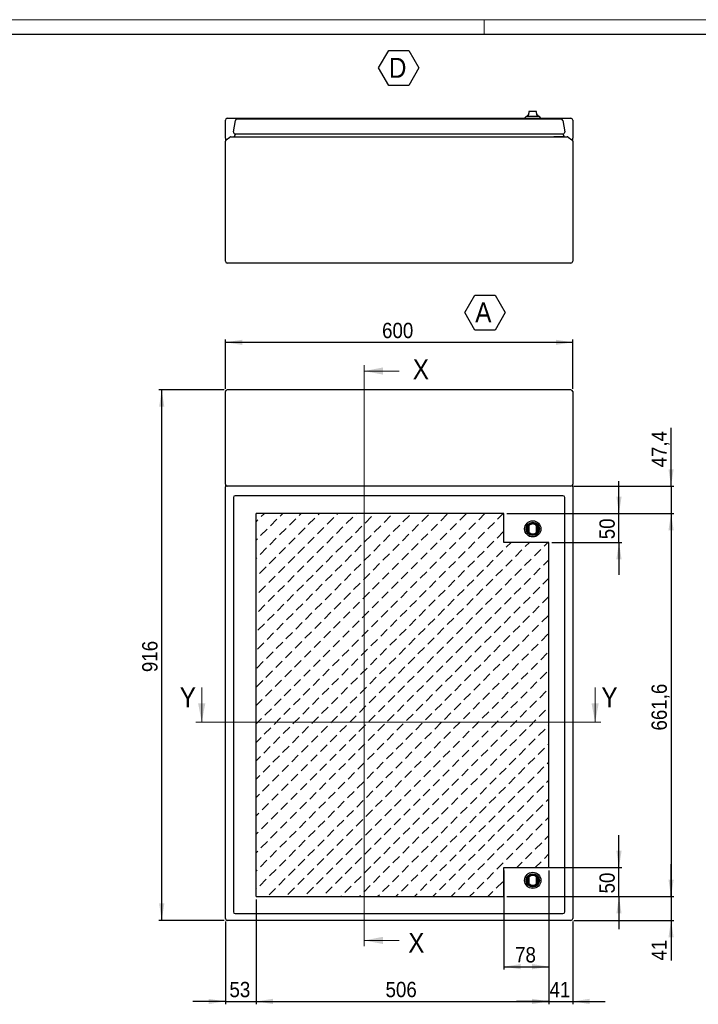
# Model space of a CAD drawing. Header units: millimetres. Extents: x 0 to 4205, y 0 to 2970.
# Tile 4 of 5: x 1300 to 2473, y 1269 to 2970. Entities that reach past the tile are written whole.
import ezdxf

# ---------------------------------------------------------------- set-up
doc = ezdxf.new("R2010")
doc.units = ezdxf.units.MM
doc.header["$LTSCALE"] = 5
doc.layers.add('FORMAT', color=7, linetype='Continuous')
doc.layers.add('SLD-0', color=7, linetype='Continuous')
doc.styles.add('SLDTEXTSTYLE3', font='GOTHIC.TTF', dxfattribs={"width": 0.913})
doc.dimstyles.new('SLDDIMSTYLE0', dxfattribs={"dimtxt": 26.458333, "dimasz": 29.104167, "dimexe": 0, "dimexo": 0.0625, "dimgap": 6.614583, "dimtad": 1, "dimrnd": 1e-09, "dimzin": 12, "dimdsep": 46, "dimtxsty": 'SLDTEXTSTYLE3', "dimsah": 1, "dimcen": 0.09, "dimadec": 0, "dimazin": 3, "dimtfac": 1, "dimtmove": 0, "dimatfit": 0, "dimfxl": 1, "dimfrac": 2, "dimtolj": 1, "dimtzin": 12, "dimarcsym": 0})
doc.dimstyles.new('SLDDIMSTYLE1', dxfattribs={"dimtxt": 26.458333, "dimasz": 29.104167, "dimexe": 0, "dimexo": 0.0625, "dimgap": 6.614583, "dimtad": 1, "dimrnd": 1e-09, "dimzin": 12, "dimdsep": 46, "dimtxsty": 'SLDTEXTSTYLE3', "dimsah": 1, "dimcen": 0.09, "dimadec": 0, "dimazin": 3, "dimtfac": 1, "dimtofl": 0, "dimtmove": 0, "dimatfit": 3, "dimfxl": 1, "dimfrac": 2, "dimtolj": 1, "dimtzin": 12, "dimarcsym": 0})
doc.dimstyles.new('SLDDIMSTYLE2', dxfattribs={"dimtxt": 26.458333, "dimasz": 29.104167, "dimexe": 0, "dimexo": 0.0625, "dimgap": 6.614583, "dimtad": 1, "dimdec": 1, "dimrnd": 1e-09, "dimzin": 12, "dimdsep": 46, "dimtxsty": 'SLDTEXTSTYLE3', "dimsah": 1, "dimcen": 0.09, "dimadec": 0, "dimazin": 3, "dimtfac": 1, "dimtdec": 1, "dimtofl": 0, "dimtmove": 0, "dimatfit": 3, "dimfxl": 1, "dimfrac": 2, "dimtolj": 1, "dimtzin": 12, "dimarcsym": 0})
doc.dimstyles.new('SLDDIMSTYLE3', dxfattribs={"dimtxt": 26.458333, "dimasz": 29.104167, "dimexe": 0, "dimexo": 0.0625, "dimgap": 6.614583, "dimtad": 1, "dimdec": 1, "dimrnd": 1e-09, "dimzin": 12, "dimdsep": 46, "dimtxsty": 'SLDTEXTSTYLE3', "dimsah": 1, "dimcen": 0.09, "dimadec": 0, "dimazin": 3, "dimtfac": 1, "dimtdec": 1, "dimtmove": 0, "dimatfit": 0, "dimfxl": 1, "dimfrac": 2, "dimtolj": 1, "dimtzin": 12, "dimarcsym": 0})
doc.dimstyles.new('SLDDIMSTYLE4', dxfattribs={"dimtxt": 26.458333, "dimasz": 29.104167, "dimexe": 0, "dimexo": 0.0625, "dimgap": 6.614583, "dimtad": 1, "dimdec": 0, "dimrnd": 1e-09, "dimzin": 12, "dimdsep": 46, "dimtxsty": 'SLDTEXTSTYLE3', "dimsah": 1, "dimcen": 0.09, "dimadec": 0, "dimazin": 3, "dimtfac": 1, "dimtdec": 0, "dimtofl": 0, "dimtmove": 0, "dimatfit": 3, "dimfxl": 1, "dimfrac": 2, "dimtolj": 1, "dimtzin": 12, "dimarcsym": 0})

# ---------------------------------------------------------------- blocks, each defined once
blk = doc.blocks.new('SW_HATCH_1')
at = {"color": 0, "linetype": 'Continuous', "lineweight": 18}
for p, q in [((0, 0), (5.4, 5.4)), ((32.7, 1), (37.2, 5.4)), ((65.4, 1.9), (68.9, 5.4)), ((98.1, 2.9), (100.7, 5.4)), ((130.9, 3.9), (132.4, 5.4)), ((163.6, 4.8), (164.2, 5.4)), ((179.4, -11.1), (190.7, 0.2)), ((212.2, -10.1), (223.4, 1.1)), ((244.9, -9.1), (256.1, 2.1)), ((277.6, -8.2), (288.8, 3.1)), ((310.3, -7.2), (321.5, 4)), ((343, -6.2), (354.2, 5)), ((375.7, -5.3), (386.4, 5.4)), ((408.4, -4.3), (418.2, 5.4)), ((-8.9, -8.9), (-5.6, -5.6)), ((15.9, -15.9), (27.1, -4.6)), ((48.6, -14.9), (59.8, -3.7)), ((81.3, -13.9), (92.5, -2.7)), ((114, -13), (125.2, -1.8)), ((146.7, -12), (158, -0.8)), ((162.6, -27.9), (173.8, -16.7)), ((195.3, -26.9), (206.5, -15.7)), ((228, -26), (239.3, -14.7)), ((260.7, -25), (272, -13.8)), ((293.5, -24), (304.7, -12.8)), ((326.2, -23.1), (337.4, -11.9)), ((358.9, -22.1), (370.1, -10.9)), ((391.6, -21.2), (402.8, -9.9)), ((-1, -32.7), (10.3, -21.5)), ((31.7, -31.7), (43, -20.5)), ((64.5, -30.8), (75.7, -19.6)), ((97.2, -29.8), (108.4, -18.6)), ((129.9, -28.9), (141.1, -17.6)), ((145.8, -44.7), (157, -33.5)), ((178.5, -43.8), (189.7, -32.5)), ((211.2, -42.8), (222.4, -31.6)), ((243.9, -41.8), (255.1, -30.6)), ((276.6, -40.9), (287.8, -29.7)), ((309.3, -39.9), (320.6, -28.7)), ((342, -39), (353.3, -27.7)), ((374.8, -38), (386, -26.8)), ((407.5, -37), (418.7, -25.8)), ((-8.9, -40.6), (-6.6, -38.3)), ((14.9, -48.6), (26.1, -37.4)), ((47.6, -47.6), (58.9, -36.4)), ((80.3, -46.7), (91.6, -35.4)), ((113.1, -45.7), (124.3, -34.5)), ((128.9, -61.6), (140.2, -50.3)), ((161.6, -60.6), (172.9, -49.4)), ((194.4, -59.6), (205.6, -48.4)), ((227.1, -58.7), (238.3, -47.5)), ((259.8, -57.7), (271, -46.5)), ((292.5, -56.8), (303.7, -45.5)), ((325.2, -55.8), (336.4, -44.6)), ((357.9, -54.8), (369.1, -43.6)), ((390.6, -53.9), (401.9, -42.6)), ((423.3, -52.9), (431.7, -44.6)), ((456.1, -51.9), (463.4, -44.6)), ((488.8, -51), (495.2, -44.6)), ((-1.9, -65.4), (9.3, -54.2)), ((30.8, -64.5), (42, -53.2)), ((63.5, -63.5), (74.7, -52.3)), ((96.2, -62.5), (107.4, -51.3)), ((112.1, -78.4), (123.3, -67.2)), ((144.8, -77.4), (156, -66.2)), ((177.5, -76.5), (188.7, -65.3)), ((210.2, -75.5), (221.5, -64.3)), ((242.9, -74.6), (254.2, -63.3)), ((275.7, -73.6), (286.9, -62.4)), ((308.4, -72.6), (319.6, -61.4)), ((341.1, -71.7), (352.3, -60.4)), ((373.8, -70.7), (385, -59.5)), ((406.5, -69.7), (417.7, -58.5)), ((439.2, -68.8), (450.4, -57.6)), ((471.9, -67.8), (483.2, -56.6)), ((-8.9, -72.4), (-7.5, -71)), ((13.9, -81.3), (25.2, -70.1)), ((46.7, -80.3), (57.9, -69.1)), ((62.5, -96.2), (73.8, -85)), ((79.4, -79.4), (90.6, -68.1)), ((95.2, -95.2), (106.5, -84)), ((128, -94.3), (139.2, -83.1)), ((160.7, -93.3), (171.9, -82.1)), ((193.4, -92.4), (204.6, -81.1)), ((226.1, -91.4), (237.3, -80.2)), ((258.8, -90.4), (270, -79.2)), ((291.5, -89.5), (302.8, -78.2)), ((324.2, -88.5), (335.5, -77.3)), ((357, -87.5), (368.2, -76.3)), ((389.7, -86.6), (400.9, -75.4)), ((422.4, -85.6), (433.6, -74.4)), ((455.1, -84.7), (466.3, -73.4)), ((487.8, -83.7), (497.1, -74.4)), ((-2.9, -98.1), (8.3, -86.9)), ((29.8, -97.2), (41, -86)), ((45.7, -113.1), (56.9, -101.8)), ((78.4, -112.1), (89.6, -100.9)), ((111.1, -111.1), (122.4, -99.9)), ((143.8, -110.2), (155.1, -98.9)), ((176.6, -109.2), (187.8, -98)), ((209.3, -108.2), (220.5, -97)), ((242, -107.3), (253.2, -96)), ((274.7, -106.3), (285.9, -95.1)), ((307.4, -105.3), (318.6, -94.1)), ((340.1, -104.4), (351.3, -93.2)), ((372.8, -103.4), (384.1, -92.2)), ((405.5, -102.5), (416.8, -91.2)), ((438.3, -101.5), (449.5, -90.3)), ((471, -100.5), (482.2, -89.3)), ((-8.9, -104.1), (-8.5, -103.8)), ((13, -114), (24.2, -102.8)), ((28.9, -129.9), (40.1, -118.7)), ((61.6, -128.9), (72.8, -117.7)), ((94.3, -128), (105.5, -116.7)), ((127, -127), (138.2, -115.8)), ((159.7, -126), (170.9, -114.8)), ((192.4, -125.1), (203.7, -113.8)), ((225.1, -124.1), (236.4, -112.9)), ((257.9, -123.1), (269.1, -111.9)), ((290.6, -122.2), (301.8, -111)), ((323.3, -121.2), (334.5, -110)), ((356, -120.3), (367.2, -109)), ((388.7, -119.3), (399.9, -108.1)), ((421.4, -118.3), (432.6, -107.1)), ((454.1, -117.4), (465.4, -106.1)), ((486.8, -116.4), (497.1, -106.1)), ((-3.9, -130.9), (7.4, -119.6)), ((12, -146.7), (23.2, -135.5)), ((44.7, -145.8), (56, -134.5)), ((77.4, -144.8), (88.7, -133.6)), ((110.2, -143.8), (121.4, -132.6)), ((142.9, -142.9), (154.1, -131.6)), ((175.6, -141.9), (186.8, -130.7)), ((208.3, -140.9), (219.5, -129.7)), ((241, -140), (252.2, -128.8)), ((273.7, -139), (285, -127.8)), ((306.4, -138.1), (317.7, -126.8)), ((339.2, -137.1), (350.4, -125.9)), ((371.9, -136.1), (383.1, -124.9)), ((404.6, -135.2), (415.8, -123.9)), ((437.3, -134.2), (448.5, -123)), ((470, -133.2), (481.2, -122)), ((-4.8, -163.6), (6.4, -152.3)), ((27.9, -162.6), (39.1, -151.4)), ((60.6, -161.6), (71.8, -150.4)), ((93.3, -160.7), (104.5, -149.5)), ((126, -159.7), (137.3, -148.5)), ((158.7, -158.7), (170, -147.5)), ((191.5, -157.8), (202.7, -146.6)), ((224.2, -156.8), (235.4, -145.6)), ((256.9, -155.9), (268.1, -144.6)), ((289.6, -154.9), (300.8, -143.7)), ((322.3, -153.9), (333.5, -142.7)), ((355, -153), (366.3, -141.7)), ((387.7, -152), (399, -140.8)), ((420.5, -151), (431.7, -139.8)), ((453.2, -150.1), (464.4, -138.9)), ((485.9, -149.1), (497.1, -137.9)), ((11.1, -179.4), (22.3, -168.2)), ((43.8, -178.5), (55, -167.3)), ((76.5, -177.5), (87.7, -166.3)), ((109.2, -176.6), (120.4, -165.3)), ((141.9, -175.6), (153.1, -164.4)), ((174.6, -174.6), (185.9, -163.4)), ((207.3, -173.7), (218.6, -162.4)), ((240.1, -172.7), (251.3, -161.5)), ((272.8, -171.7), (284, -160.5)), ((305.5, -170.8), (316.7, -159.5)), ((338.2, -169.8), (349.4, -158.6)), ((370.9, -168.8), (382.1, -157.6)), ((403.6, -167.9), (414.8, -156.7)), ((436.3, -166.9), (447.6, -155.7)), ((469, -166), (480.3, -154.7)), ((-5.8, -196.3), (5.4, -185.1)), ((26.9, -195.3), (38.2, -184.1)), ((59.6, -194.4), (70.9, -183.1)), ((92.4, -193.4), (103.6, -182.2)), ((125.1, -192.4), (136.3, -181.2)), ((157.8, -191.5), (169, -180.2)), ((190.5, -190.5), (201.7, -179.3)), ((223.2, -189.5), (234.4, -178.3)), ((255.9, -188.6), (267.2, -177.3)), ((288.6, -187.6), (299.9, -176.4)), ((321.4, -186.6), (332.6, -175.4)), ((354.1, -185.7), (365.3, -174.5)), ((386.8, -184.7), (398, -173.5)), ((419.5, -183.8), (430.7, -172.5)), ((452.2, -182.8), (463.4, -171.6)), ((484.9, -181.8), (496.1, -170.6)), ((10.1, -212.2), (21.3, -200.9)), ((42.8, -211.2), (54, -200)), ((75.5, -210.2), (86.7, -199)), ((108.2, -209.3), (119.5, -198)), ((140.9, -208.3), (152.2, -197.1)), ((173.7, -207.3), (184.9, -196.1)), ((206.4, -206.4), (217.6, -195.1)), ((239.1, -205.4), (250.3, -194.2)), ((271.8, -204.4), (283, -193.2)), ((304.5, -203.5), (315.7, -192.3)), ((337.2, -202.5), (348.5, -191.3)), ((369.9, -201.6), (381.2, -190.3)), ((402.7, -200.6), (413.9, -189.4)), ((435.4, -199.6), (446.6, -188.4)), ((468.1, -198.7), (479.3, -187.4)), ((484, -214.5), (495.2, -203.3)), ((-6.7, -229), (4.5, -217.8)), ((26, -228), (37.2, -216.8)), ((58.7, -227.1), (69.9, -215.8)), ((91.4, -226.1), (102.6, -214.9)), ((124.1, -225.1), (135.3, -213.9)), ((156.8, -224.2), (168, -213)), ((189.5, -223.2), (200.8, -212)), ((222.2, -222.2), (233.5, -211)), ((255, -221.3), (266.2, -210.1)), ((287.7, -220.3), (298.9, -209.1)), ((320.4, -219.4), (331.6, -208.1)), ((353.1, -218.4), (364.3, -207.2)), ((385.8, -217.4), (397, -206.2)), ((418.5, -216.5), (429.8, -205.2)), ((451.2, -215.5), (462.5, -204.3)), ((467.1, -231.4), (478.3, -220.2)), ((9.1, -244.9), (20.4, -233.6)), ((41.8, -243.9), (53.1, -232.7)), ((74.6, -242.9), (85.8, -231.7)), ((107.3, -242), (118.5, -230.8)), ((140, -241), (151.2, -229.8)), ((172.7, -240.1), (183.9, -228.8)), ((205.4, -239.1), (216.6, -227.9)), ((238.1, -238.1), (249.4, -226.9)), ((270.8, -237.2), (282.1, -225.9)), ((303.6, -236.2), (314.8, -225)), ((336.3, -235.2), (347.5, -224)), ((369, -234.3), (380.2, -223)), ((401.7, -233.3), (412.9, -222.1)), ((417.6, -249.2), (428.8, -238)), ((434.4, -232.3), (445.6, -221.1)), ((450.3, -248.2), (461.5, -237)), ((483, -247.3), (494.2, -236)), ((-7.7, -261.7), (3.5, -250.5)), ((25, -260.7), (36.2, -249.5)), ((57.7, -259.8), (68.9, -248.6)), ((90.4, -258.8), (101.7, -247.6)), ((123.1, -257.9), (134.4, -246.6)), ((155.9, -256.9), (167.1, -245.7)), ((188.6, -255.9), (199.8, -244.7)), ((221.3, -255), (232.5, -243.7)), ((254, -254), (265.2, -242.8)), ((286.7, -253), (297.9, -241.8)), ((319.4, -252.1), (330.7, -240.8)), ((352.1, -251.1), (363.4, -239.9)), ((384.9, -250.1), (396.1, -238.9)), ((400.7, -266), (412, -254.8)), ((433.4, -265.1), (444.7, -253.8)), ((466.2, -264.1), (477.4, -252.9)), ((8.2, -277.6), (19.4, -266.4)), ((40.9, -276.6), (52.1, -265.4)), ((73.6, -275.7), (84.8, -264.4)), ((106.3, -274.7), (117.5, -263.5)), ((139, -273.7), (150.2, -262.5)), ((171.7, -272.8), (183, -261.5)), ((204.4, -271.8), (215.7, -260.6)), ((237.2, -270.8), (248.4, -259.6)), ((269.9, -269.9), (281.1, -258.6)), ((302.6, -268.9), (313.8, -257.7)), ((335.3, -267.9), (346.5, -256.7)), ((368, -267), (379.2, -255.8)), ((383.9, -282.9), (395.1, -271.6)), ((416.6, -281.9), (427.8, -270.7)), ((449.3, -280.9), (460.5, -269.7)), ((482, -280), (493.3, -268.7)), ((-8.7, -294.4), (2.6, -283.2)), ((24, -293.5), (35.3, -282.2)), ((56.8, -292.5), (68, -281.3)), ((89.5, -291.5), (100.7, -280.3)), ((122.2, -290.6), (133.4, -279.3)), ((154.9, -289.6), (166.1, -278.4)), ((187.6, -288.6), (198.8, -277.4)), ((220.3, -287.7), (231.5, -276.5)), ((253, -286.7), (264.3, -275.5)), ((285.7, -285.7), (297, -274.5)), ((318.5, -284.8), (329.7, -273.6)), ((351.2, -283.8), (362.4, -272.6)), ((367.1, -299.7), (378.3, -288.5)), ((399.8, -298.7), (411, -287.5)), ((432.5, -297.8), (443.7, -286.5)), ((465.2, -296.8), (476.4, -285.6)), ((7.2, -310.3), (18.4, -299.1)), ((39.9, -309.3), (51.1, -298.1)), ((72.6, -308.4), (83.9, -297.1)), ((105.3, -307.4), (116.6, -296.2)), ((138.1, -306.4), (149.3, -295.2)), ((170.8, -305.5), (182, -294.3)), ((203.5, -304.5), (214.7, -293.3)), ((236.2, -303.6), (247.4, -292.3)), ((268.9, -302.6), (280.1, -291.4)), ((301.6, -301.6), (312.9, -290.4)), ((334.3, -300.7), (345.6, -289.4)), ((350.2, -316.5), (361.4, -305.3)), ((382.9, -315.6), (394.2, -304.3)), ((415.6, -314.6), (426.9, -303.4)), ((448.4, -313.6), (459.6, -302.4)), ((481.1, -312.7), (492.3, -301.5)), ((-8.9, -326.4), (1.6, -315.9)), ((23.1, -326.2), (34.3, -314.9)), ((55.8, -325.2), (67, -314)), ((88.5, -324.2), (99.7, -313)), ((121.2, -323.3), (132.4, -312.1)), ((153.9, -322.3), (165.2, -311.1)), ((186.6, -321.4), (197.9, -310.1)), ((219.4, -320.4), (230.6, -309.2)), ((252.1, -319.4), (263.3, -308.2)), ((284.8, -318.5), (296, -307.2)), ((317.5, -317.5), (328.7, -306.3)), ((333.4, -333.4), (344.6, -322.1)), ((366.1, -332.4), (377.3, -321.2)), ((398.8, -331.4), (410, -320.2)), ((431.5, -330.5), (442.7, -319.3)), ((464.2, -329.5), (475.5, -318.3)), ((6.2, -343), (17.5, -331.8)), ((39, -342), (50.2, -330.8)), ((71.7, -341.1), (82.9, -329.9)), ((104.4, -340.1), (115.6, -328.9)), ((137.1, -339.2), (148.3, -327.9)), ((169.8, -338.2), (181, -327)), ((202.5, -337.2), (213.7, -326)), ((235.2, -336.3), (246.5, -325)), ((267.9, -335.3), (279.2, -324.1)), ((283.8, -351.2), (295, -340)), ((300.7, -334.3), (311.9, -323.1)), ((316.5, -350.2), (327.8, -339)), ((349.2, -349.2), (360.5, -338)), ((382, -348.3), (393.2, -337.1)), ((414.7, -347.3), (425.9, -336.1)), ((447.4, -346.4), (458.6, -335.1)), ((480.1, -345.4), (491.3, -334.2)), ((496.9, -328.6), (497.1, -328.4)), ((-8.9, -358.1), (0.6, -348.6)), ((22.1, -358.9), (33.3, -347.7)), ((54.8, -357.9), (66.1, -346.7)), ((87.5, -357), (98.8, -345.7)), ((120.3, -356), (131.5, -344.8)), ((153, -355), (164.2, -343.8)), ((185.7, -354.1), (196.9, -342.8)), ((218.4, -353.1), (229.6, -341.9)), ((251.1, -352.1), (262.3, -340.9)), ((267, -368), (278.2, -356.8)), ((299.7, -367.1), (310.9, -355.8)), ((332.4, -366.1), (343.6, -354.9)), ((365.1, -365.1), (376.4, -353.9)), ((397.8, -364.2), (409.1, -352.9)), ((430.6, -363.2), (441.8, -352)), ((463.3, -362.2), (474.5, -351)), ((5.3, -375.7), (16.5, -364.5)), ((38, -374.8), (49.2, -363.5)), ((70.7, -373.8), (81.9, -362.6)), ((103.4, -372.8), (114.6, -361.6)), ((136.1, -371.9), (147.4, -360.6)), ((168.8, -370.9), (180.1, -359.7)), ((201.6, -369.9), (212.8, -358.7)), ((234.3, -369), (245.5, -357.8)), ((250.1, -384.9), (261.4, -373.6)), ((282.9, -383.9), (294.1, -372.7)), ((315.6, -382.9), (326.8, -371.7)), ((348.3, -382), (359.5, -370.7)), ((381, -381), (392.2, -369.8)), ((413.7, -380), (424.9, -368.8)), ((446.4, -379.1), (457.7, -367.8)), ((479.1, -378.1), (490.4, -366.9)), ((496, -361.3), (497.1, -360.1)), ((-8.9, -389.9), (-0.3, -381.3)), ((21.2, -391.6), (32.4, -380.4)), ((53.9, -390.6), (65.1, -379.4)), ((86.6, -389.7), (97.8, -378.4)), ((119.3, -388.7), (130.5, -377.5)), ((152, -387.7), (163.2, -376.5)), ((184.7, -386.8), (195.9, -375.6)), ((217.4, -385.8), (228.7, -374.6)), ((233.3, -401.7), (244.5, -390.5)), ((266, -400.7), (277.2, -389.5)), ((298.7, -399.8), (310, -388.5)), ((331.4, -398.8), (342.7, -387.6)), ((364.2, -397.8), (375.4, -386.6)), ((396.9, -396.9), (408.1, -385.6)), ((429.6, -395.9), (440.8, -384.7)), ((462.3, -394.9), (473.5, -383.7)), ((4.3, -408.4), (15.5, -397.2)), ((37, -407.5), (48.3, -396.2)), ((69.7, -406.5), (81, -395.3)), ((102.5, -405.5), (113.7, -394.3)), ((135.2, -404.6), (146.4, -393.4)), ((167.9, -403.6), (179.1, -392.4)), ((200.6, -402.7), (211.8, -391.4)), ((216.5, -418.5), (227.7, -407.3)), ((249.2, -417.6), (260.4, -406.3)), ((281.9, -416.6), (293.1, -405.4)), ((314.6, -415.6), (325.8, -404.4)), ((347.3, -414.7), (358.5, -403.5)), ((380, -413.7), (391.3, -402.5)), ((412.7, -412.7), (424, -401.5)), ((445.5, -411.8), (456.7, -400.6)), ((478.2, -410.8), (489.4, -399.6)), ((495, -394), (497.1, -391.9)), ((-8.9, -421.6), (-1.3, -414)), ((20.2, -424.3), (31.4, -413.1)), ((52.9, -423.3), (64.1, -412.1)), ((85.6, -422.4), (96.8, -411.2)), ((118.3, -421.4), (129.6, -410.2)), ((151, -420.5), (162.3, -409.2)), ((183.8, -419.5), (195, -408.3)), ((199.6, -435.4), (210.9, -424.1)), ((232.3, -434.4), (243.6, -423.2)), ((265.1, -433.4), (276.3, -422.2)), ((297.8, -432.5), (309, -421.3)), ((330.5, -431.5), (341.7, -420.3)), ((363.2, -430.6), (374.4, -419.3)), ((395.9, -429.6), (407.1, -418.4)), ((428.6, -428.6), (439.9, -417.4)), ((461.3, -427.7), (472.6, -416.4)), ((494.1, -426.7), (497.1, -423.6)), ((3.4, -441.1), (14.6, -429.9)), ((36.1, -440.2), (47.3, -429)), ((68.8, -439.2), (80, -428)), ((101.5, -438.3), (112.7, -427)), ((134.2, -437.3), (145.4, -426.1)), ((150.1, -453.2), (161.3, -441.9)), ((166.9, -436.3), (178.1, -425.1)), ((182.8, -452.2), (194, -441)), ((215.5, -451.2), (226.7, -440)), ((248.2, -450.3), (259.4, -439.1)), ((280.9, -449.3), (292.2, -438.1)), ((313.6, -448.4), (324.9, -437.1)), ((346.4, -447.4), (357.6, -436.2)), ((379.1, -446.4), (390.3, -435.2)), ((411.8, -445.5), (423, -434.2)), ((444.5, -444.5), (455.7, -433.3)), ((477.2, -443.5), (488.4, -432.3)), ((-8.9, -453.4), (-2.3, -446.8)), ((19.2, -457), (30.5, -445.8)), ((51.9, -456.1), (63.2, -444.8)), ((84.7, -455.1), (95.9, -443.9)), ((117.4, -454.1), (128.6, -442.9)), ((133.2, -470), (144.5, -458.8)), ((166, -469), (177.2, -457.8)), ((198.7, -468.1), (209.9, -456.9)), ((231.4, -467.1), (242.6, -455.9)), ((264.1, -466.2), (275.3, -454.9)), ((296.8, -465.2), (308, -454)), ((329.5, -464.2), (340.7, -453)), ((362.2, -463.3), (373.5, -452)), ((394.9, -462.3), (406.2, -451.1)), ((427.7, -461.3), (438.9, -450.1)), ((460.4, -460.4), (471.6, -449.1)), ((493.1, -459.4), (497.1, -455.4)), ((2.4, -473.9), (13.6, -462.6)), ((35.1, -472.9), (46.3, -461.7)), ((67.8, -471.9), (79, -460.7)), ((100.5, -471), (111.8, -459.7)), ((116.4, -486.8), (127.6, -475.6)), ((149.1, -485.9), (160.3, -474.7)), ((181.8, -484.9), (193.1, -473.7)), ((214.5, -484), (225.8, -472.7)), ((247.3, -483), (258.5, -471.8)), ((280, -482), (291.2, -470.8)), ((312.7, -481.1), (323.9, -469.8)), ((345.4, -480.1), (356.6, -468.9)), ((378.1, -479.1), (389.3, -467.9)), ((410.8, -478.2), (422, -467)), ((443.5, -477.2), (454.8, -466)), ((476.2, -476.2), (487.5, -465)), ((-8.9, -485.1), (-3.2, -479.5)), ((18.3, -489.7), (29.5, -478.5)), ((51, -488.8), (62.2, -477.5)), ((83.7, -487.8), (94.9, -476.6)), ((99.6, -503.7), (110.8, -492.5)), ((132.3, -502.7), (143.5, -491.5)), ((165, -501.8), (176.2, -490.5)), ((197.7, -500.8), (208.9, -489.6)), ((230.4, -499.8), (241.6, -488.6)), ((263.1, -498.9), (274.4, -487.6)), ((295.8, -497.9), (307.1, -486.7)), ((328.6, -496.9), (339.8, -485.7)), ((361.3, -496), (372.5, -484.8)), ((394, -495), (405.2, -483.8)), ((426.7, -494.1), (437.9, -482.8)), ((459.4, -493.1), (470.6, -481.9)), ((492.1, -492.1), (497.1, -487.1)), ((1.4, -506.6), (12.7, -495.3)), ((34.1, -505.6), (45.4, -494.4)), ((66.9, -504.6), (78.1, -493.4)), ((82.7, -520.5), (94, -509.3)), ((115.4, -519.6), (126.7, -508.3)), ((148.2, -518.6), (159.4, -507.4)), ((180.9, -517.6), (192.1, -506.4)), ((213.6, -516.7), (224.8, -505.4)), ((246.3, -515.7), (257.5, -504.5)), ((279, -514.7), (290.2, -503.5)), ((311.7, -513.8), (322.9, -502.6)), ((344.4, -512.8), (355.7, -501.6)), ((377.1, -511.9), (388.4, -500.6)), ((409.9, -510.9), (421.1, -499.7)), ((442.6, -509.9), (453.8, -498.7)), ((475.3, -509), (486.5, -497.7)), ((-8.9, -516.9), (-4.2, -512.2)), ((17.3, -522.4), (28.5, -511.2)), ((50, -521.5), (61.2, -510.3)), ((65.9, -537.4), (77.1, -526.1)), ((98.6, -536.4), (109.8, -525.2)), ((131.3, -535.4), (142.5, -524.2)), ((164, -534.5), (175.3, -523.2)), ((196.7, -533.5), (208, -522.3)), ((229.5, -532.5), (240.7, -521.3)), ((262.2, -531.6), (273.4, -520.4)), ((294.9, -530.6), (306.1, -519.4)), ((327.6, -529.7), (338.8, -518.4)), ((360.3, -528.7), (371.5, -517.5)), ((393, -527.7), (404.2, -516.5)), ((425.7, -526.8), (437, -515.5)), ((458.4, -525.8), (469.7, -514.6)), ((491.2, -524.8), (497.1, -518.9)), ((0.5, -539.3), (11.7, -528.1)), ((16.3, -555.2), (27.6, -543.9)), ((33.2, -538.3), (44.4, -527.1)), ((49.1, -554.2), (60.3, -543)), ((81.8, -553.2), (93, -542)), ((114.5, -552.3), (125.7, -541)), ((147.2, -551.3), (158.4, -540.1)), ((179.9, -550.3), (191.1, -539.1)), ((212.6, -549.4), (223.8, -538.2)), ((245.3, -548.4), (256.6, -537.2)), ((278, -547.5), (289.3, -536.2)), ((310.8, -546.5), (322, -535.3)), ((343.5, -545.5), (354.7, -534.3)), ((376.2, -544.6), (387.4, -533.3)), ((408.9, -543.6), (420.1, -532.4)), ((441.6, -542.6), (452.8, -531.4)), ((474.3, -541.7), (485.5, -530.5)), ((-8.9, -548.6), (-5.1, -544.9)), ((-0.5, -572), (10.7, -560.8)), ((32.2, -571), (43.4, -559.8)), ((64.9, -570.1), (76.2, -558.8)), ((97.6, -569.1), (108.9, -557.9)), ((130.4, -568.1), (141.6, -556.9)), ((163.1, -567.2), (174.3, -556)), ((195.8, -566.2), (207, -555)), ((228.5, -565.3), (239.7, -554)), ((261.2, -564.3), (272.4, -553.1)), ((293.9, -563.3), (305.1, -552.1)), ((326.6, -562.4), (337.9, -551.1)), ((359.3, -561.4), (370.6, -550.2)), ((392.1, -560.4), (403.3, -549.2)), ((424.8, -559.5), (436, -548.3)), ((457.5, -558.5), (468.7, -547.3)), ((490.2, -557.6), (497.1, -550.6)), ((-8.9, -580.4), (-6.1, -577.6)), ((15.4, -587.9), (26.6, -576.6)), ((48.1, -586.9), (59.3, -575.7)), ((80.8, -585.9), (92, -574.7)), ((113.5, -585), (124.7, -573.8)), ((146.2, -584), (157.5, -572.8)), ((178.9, -583.1), (190.2, -571.8)), ((211.7, -582.1), (222.9, -570.9)), ((244.4, -581.1), (255.6, -569.9)), ((277.1, -580.2), (288.3, -568.9)), ((309.8, -579.2), (321, -568)), ((342.5, -578.2), (353.7, -567)), ((375.2, -577.3), (386.4, -566.1)), ((407.9, -576.3), (419.2, -565.1)), ((440.6, -575.4), (451.9, -564.1)), ((473.4, -574.4), (484.6, -563.2)), ((-1.5, -604.7), (9.8, -593.5)), ((31.3, -603.7), (42.5, -592.5)), ((64, -602.8), (75.2, -591.6)), ((96.7, -601.8), (107.9, -590.6)), ((129.4, -600.9), (140.6, -589.6)), ((162.1, -599.9), (173.3, -588.7)), ((194.8, -598.9), (206, -587.7)), ((227.5, -598), (238.8, -586.7)), ((260.2, -597), (271.5, -585.8)), ((293, -596), (304.2, -584.8)), ((325.7, -595.1), (336.9, -583.9)), ((358.4, -594.1), (369.6, -582.9)), ((391.1, -593.2), (402.3, -581.9)), ((423.8, -592.2), (435, -581)), ((456.5, -591.2), (467.7, -580)), ((489.2, -590.3), (497.1, -582.4)), ((-8.9, -612.1), (-7.1, -610.3)), ((14.4, -620.6), (25.6, -609.4)), ((47.1, -619.6), (58.4, -608.4)), ((79.8, -618.7), (91.1, -607.4)), ((112.6, -617.7), (123.8, -606.5)), ((145.3, -616.7), (156.5, -605.5)), ((178, -615.8), (189.2, -604.5)), ((210.7, -614.8), (221.9, -603.6)), ((243.4, -613.8), (254.6, -602.6)), ((276.1, -612.9), (287.3, -601.7)), ((308.8, -611.9), (320.1, -600.7)), ((341.5, -611), (352.8, -599.7)), ((374.3, -610), (385.5, -598.8)), ((407, -609), (418.2, -597.8)), ((441.6, -606.2), (450.9, -596.8)), ((473.3, -606.2), (483.6, -595.9)), ((-2.4, -637.4), (8.8, -626.2)), ((30.3, -636.5), (41.5, -625.2)), ((63, -635.5), (74.2, -624.3)), ((95.7, -634.5), (106.9, -623.3)), ((128.4, -633.6), (139.7, -622.3)), ((161.1, -632.6), (172.4, -621.4)), ((193.9, -631.6), (205.1, -620.4)), ((226.6, -630.7), (237.8, -619.5)), ((259.3, -629.7), (270.5, -618.5)), ((292, -628.8), (303.2, -617.5)), ((324.7, -627.8), (335.9, -616.6)), ((357.4, -626.8), (368.6, -615.6)), ((390.1, -625.9), (401.4, -614.6)), ((-8.9, -643.9), (-8, -643)), ((13.5, -653.3), (24.7, -642.1)), ((46.2, -652.3), (57.4, -641.1)), ((78.9, -651.4), (90.1, -640.1)), ((111.6, -650.4), (122.8, -639.2)), ((144.3, -649.4), (155.5, -638.2)), ((177, -648.5), (188.2, -637.3)), ((209.7, -647.5), (221, -636.3)), ((242.4, -646.6), (253.7, -635.3)), ((275.2, -645.6), (286.4, -634.4)), ((307.9, -644.6), (319.1, -633.4)), ((340.6, -643.7), (351.8, -632.4)), ((373.3, -642.7), (384.5, -631.5)), ((406, -641.7), (417.2, -630.5)), ((105.8, -656.2), (106, -656)), ((137.6, -656.2), (138.7, -655.1)), ((169.3, -656.2), (171.4, -654.1)), ((201.1, -656.2), (204.1, -653.1)), ((232.8, -656.2), (236.8, -652.2)), ((264.6, -656.2), (269.5, -651.2)), ((296.3, -656.2), (302.3, -650.2)), ((328.1, -656.2), (335, -649.3)), ((359.8, -656.2), (367.7, -648.3)), ((391.6, -656.2), (400.4, -647.4))]:
    blk.add_line(p, q, dxfattribs=at)
blk = doc.blocks.new('_D')
at = {"layer": 'FORMAT'}
for p, q in [((2335.6, 2116.9), (2335.6, 2172.9)), ((2141.6, 2116.9), (2340.6, 2116.9)), ((2335.6, 2066.9), (2335.6, 2116.9)), ((2219.6, 2066.9), (2340.6, 2066.9)), ((2335.6, 2066.9), (2335.6, 2010.9))]:
    blk.add_line(p, q, dxfattribs=at)
for points in [[(2335.6, 2116.9), (2340.1, 2146), (2331.1, 2146)], [(2335.6, 2066.9), (2331.1, 2037.8), (2340.1, 2037.8)]]:
    blk.add_solid(points, dxfattribs=at)
at = {"layer": 'FORMAT', "insert": (2301.8, 2072.4), "char_height": 26.46, "attachment_point": 1, "rotation": 90, "style": 'SLDTEXTSTYLE3'}
blk.add_mtext('50', dxfattribs=at)
blk = doc.blocks.new('_D_1')
at = {"layer": 'FORMAT'}
for p, q in [((2335.6, 1505.3), (2335.6, 1561.3)), ((2141.6, 1505.3), (2340.6, 1505.3)), ((2335.6, 1455.3), (2335.6, 1505.3)), ((2141.6, 1455.3), (2340.6, 1455.3)), ((2335.6, 1455.3), (2335.6, 1399.3))]:
    blk.add_line(p, q, dxfattribs=at)
for points in [[(2335.6, 1505.3), (2340.1, 1534.4), (2331.1, 1534.4)], [(2335.6, 1455.3), (2331.1, 1426.2), (2340.1, 1426.2)]]:
    blk.add_solid(points, dxfattribs=at)
at = {"layer": 'FORMAT', "insert": (2301.8, 1460.8), "char_height": 26.46, "attachment_point": 1, "rotation": 90, "style": 'SLDTEXTSTYLE3'}
blk.add_mtext('50', dxfattribs=at)
blk = doc.blocks.new('_D_2')
at = {"layer": 'FORMAT'}
for p, q in [((2136.6, 1500.3), (2136.6, 1329.3)), ((2214.6, 1500.3), (2214.6, 1329.3)), ((2136.6, 1334.3), (2214.6, 1334.3))]:
    blk.add_line(p, q, dxfattribs=at)
for points in [[(2136.6, 1334.3), (2165.7, 1329.8), (2165.7, 1338.8)], [(2214.6, 1334.3), (2185.5, 1338.8), (2185.5, 1329.8)]]:
    blk.add_solid(points, dxfattribs=at)
at = {"layer": 'FORMAT', "insert": (2156.1, 1368.1), "char_height": 26.46, "attachment_point": 1, "style": 'SLDTEXTSTYLE3'}
blk.add_mtext('78', dxfattribs=at)
blk = doc.blocks.new('_D_3')
at = {"layer": 'FORMAT'}
for p, q in [((2141.6, 2116.9), (2430.6, 2116.9)), ((2425.6, 2116.9), (2425.6, 1455.3)), ((2141.6, 1455.3), (2430.6, 1455.3))]:
    blk.add_line(p, q, dxfattribs=at)
for points in [[(2425.6, 2116.9), (2421.1, 2087.8), (2430.1, 2087.8)], [(2425.6, 1455.3), (2430.1, 1484.4), (2421.1, 1484.4)]]:
    blk.add_solid(points, dxfattribs=at)
at = {"layer": 'FORMAT', "insert": (2391.8, 1742.1), "char_height": 26.46, "attachment_point": 1, "rotation": 90, "style": 'SLDTEXTSTYLE3'}
blk.add_mtext('661,6', dxfattribs=at)
blk = doc.blocks.new('_D_4')
at = {"layer": 'FORMAT'}
for p, q in [((2214.6, 1500.3), (2214.6, 1269.3)), ((1708.6, 1450.3), (1708.6, 1269.3)), ((1708.6, 1274.3), (2214.6, 1274.3))]:
    blk.add_line(p, q, dxfattribs=at)
for points in [[(1708.6, 1274.3), (1737.7, 1269.8), (1737.7, 1278.8)], [(2214.6, 1274.3), (2185.5, 1278.8), (2185.5, 1269.8)]]:
    blk.add_solid(points, dxfattribs=at)
at = {"layer": 'FORMAT', "insert": (1932.3, 1308.1), "char_height": 26.46, "attachment_point": 1, "style": 'SLDTEXTSTYLE3'}
blk.add_mtext('506', dxfattribs=at)
blk = doc.blocks.new('_D_5')
at = {"layer": 'FORMAT'}
for p, q in [((2425.6, 2164.3), (2425.6, 2264.9)), ((2257.6, 2164.3), (2430.6, 2164.3)), ((2425.6, 2164.3), (2425.6, 2116.9)), ((2141.6, 2116.9), (2430.6, 2116.9)), ((2425.6, 2116.9), (2425.6, 2060.9))]:
    blk.add_line(p, q, dxfattribs=at)
for points in [[(2425.6, 2164.3), (2430.1, 2193.4), (2421.1, 2193.4)], [(2425.6, 2116.9), (2421.1, 2087.8), (2430.1, 2087.8)]]:
    blk.add_solid(points, dxfattribs=at)
at = {"layer": 'FORMAT', "insert": (2391.8, 2196.5), "char_height": 26.46, "attachment_point": 1, "rotation": 90, "style": 'SLDTEXTSTYLE3'}
blk.add_mtext('47,4', dxfattribs=at)
blk = doc.blocks.new('_D_6')
at = {"layer": 'FORMAT'}
for p, q in [((2425.6, 1455.3), (2425.6, 1511.3)), ((2141.6, 1455.3), (2430.6, 1455.3)), ((2425.6, 1455.3), (2425.6, 1414.3)), ((2257.6, 1414.3), (2430.6, 1414.3)), ((2425.6, 1414.3), (2425.6, 1344.8))]:
    blk.add_line(p, q, dxfattribs=at)
for points in [[(2425.6, 1455.3), (2430.1, 1484.4), (2421.1, 1484.4)], [(2425.6, 1414.3), (2421.1, 1385.2), (2430.1, 1385.2)]]:
    blk.add_solid(points, dxfattribs=at)
at = {"layer": 'FORMAT', "insert": (2391.8, 1344.8), "char_height": 26.46, "attachment_point": 1, "rotation": 90, "style": 'SLDTEXTSTYLE3'}
blk.add_mtext('41', dxfattribs=at)
blk = doc.blocks.new('_D_7')
at = {"layer": 'FORMAT'}
for p, q in [((1708.6, 1450.3), (1708.6, 1269.3)), ((1655.6, 1412.3), (1655.6, 1269.3)), ((1655.6, 1274.3), (1599.6, 1274.3)), ((1655.6, 1274.3), (1708.6, 1274.3)), ((1708.6, 1274.3), (1764.6, 1274.3))]:
    blk.add_line(p, q, dxfattribs=at)
for points in [[(1655.6, 1274.3), (1626.5, 1278.8), (1626.5, 1269.8)], [(1708.6, 1274.3), (1737.7, 1269.8), (1737.7, 1278.8)]]:
    blk.add_solid(points, dxfattribs=at)
at = {"layer": 'FORMAT', "insert": (1662.6, 1308.1), "char_height": 26.46, "attachment_point": 1, "style": 'SLDTEXTSTYLE3'}
blk.add_mtext('53', dxfattribs=at)
blk = doc.blocks.new('_D_8')
at = {"layer": 'FORMAT'}
for p, q in [((2214.6, 1500.3), (2214.6, 1269.3)), ((2255.6, 1412.3), (2255.6, 1269.3)), ((2214.6, 1274.3), (2158.6, 1274.3)), ((2214.6, 1274.3), (2255.6, 1274.3)), ((2255.6, 1274.3), (2311.6, 1274.3))]:
    blk.add_line(p, q, dxfattribs=at)
for points in [[(2214.6, 1274.3), (2185.5, 1278.8), (2185.5, 1269.8)], [(2255.6, 1274.3), (2284.7, 1269.8), (2284.7, 1278.8)]]:
    blk.add_solid(points, dxfattribs=at)
at = {"layer": 'FORMAT', "insert": (2215.6, 1308.1), "char_height": 26.46, "attachment_point": 1, "style": 'SLDTEXTSTYLE3'}
blk.add_mtext('41', dxfattribs=at)
blk = doc.blocks.new('_D_9')
at = {"layer": 'FORMAT'}
for p, q in [((1653.6, 2330.3), (1540.6, 2330.3)), ((1545.6, 1414.3), (1545.6, 2330.3)), ((1653.6, 1414.3), (1540.6, 1414.3))]:
    blk.add_line(p, q, dxfattribs=at)
for points in [[(1545.6, 2330.3), (1541.1, 2301.2), (1550.1, 2301.2)], [(1545.6, 1414.3), (1550.1, 1443.4), (1541.1, 1443.4)]]:
    blk.add_solid(points, dxfattribs=at)
at = {"layer": 'FORMAT', "insert": (1511.8, 1843), "char_height": 26.46, "attachment_point": 1, "rotation": 90, "style": 'SLDTEXTSTYLE3'}
blk.add_mtext('916', dxfattribs=at)
blk = doc.blocks.new('_D_10')
at = {"layer": 'FORMAT'}
for p, q in [((1655.6, 2332.3), (1655.6, 2417.5)), ((2255.6, 2332.3), (2255.6, 2417.5)), ((1655.6, 2412.5), (2255.6, 2412.5))]:
    blk.add_line(p, q, dxfattribs=at)
for points in [[(1655.6, 2412.5), (1684.7, 2408), (1684.7, 2416.9)], [(2255.6, 2412.5), (2226.5, 2416.9), (2226.5, 2408)]]:
    blk.add_solid(points, dxfattribs=at)
at = {"layer": 'FORMAT', "insert": (1926.3, 2446.2), "char_height": 26.46, "attachment_point": 1, "style": 'SLDTEXTSTYLE3'}
blk.add_mtext('600', dxfattribs=at)
blk = doc.blocks.new('SW_NOTE_0_7')
at = {"layer": 'FORMAT', "color": 0}
for p, q in [((-17.8, 26.4), (-0.4, 56.5)), ((-0.4, 56.5), (34.3, 56.5)), ((34.3, 56.5), (51.7, 26.4)), ((-0.4, -3.7), (-17.8, 26.4)), ((51.7, 26.4), (34.3, -3.7)), ((34.3, -3.7), (-0.4, -3.7))]:
    blk.add_line(p, q, dxfattribs=at)
at = {"layer": 'FORMAT', "color": 0, "insert": (0, 43.9), "char_height": 34.4, "attachment_point": 1, "style": 'SLDTEXTSTYLE3'}
blk.add_mtext('A', dxfattribs=at)
blk = doc.blocks.new('SW_NOTE_0_10')
at = {"layer": 'FORMAT', "color": 0}
for p, q in [((-17.7, 26.4), (-0.3, 56.5)), ((-0.3, 56.5), (34.4, 56.5)), ((34.4, 56.5), (51.8, 26.4)), ((-0.3, -3.7), (-17.7, 26.4)), ((51.8, 26.4), (34.4, -3.7)), ((34.4, -3.7), (-0.3, -3.7))]:
    blk.add_line(p, q, dxfattribs=at)
at = {"layer": 'FORMAT', "color": 0, "insert": (0, 43.9), "char_height": 34.4, "attachment_point": 1, "style": 'SLDTEXTSTYLE3'}
blk.add_mtext('D', dxfattribs=at)

msp = doc.modelspace()

# ---------------------------------------------------------------- linework, layer by layer
at = {"color": 7, "linetype": 'Continuous', "lineweight": 18}
for p, q in [((4205.017396, 2969.593094), (0.017396, 2969.593094)), ((2102.517396, 2944.593094), (2102.517396, 2969.593094)), ((1895.604483, 2372.866941), (1895.604483, 1369.64796)), ((1955.604483, 2362.866941), (1895.604483, 2362.866941)), ((1614.70544, 1816.619197), (1614.70544, 1756.619197)), ((2294.361635, 1816.619197), (2294.361635, 1756.619197)), ((2304.361635, 1756.619197), (1604.70544, 1756.619197)), ((1955.604483, 1379.64796), (1895.604483, 1379.64796))]:
    msp.add_line(p, q, dxfattribs=at)
at = {"color": 7, "linetype": 'Continuous', "lineweight": 25}
for p, q in [((25.017396, 2944.593094), (4180.017396, 2944.593094)), ((2180.117807, 2805.3448), (2180.117807, 2807.9448)), ((2192.117807, 2810.9448), (2181.117807, 2810.9448)), ((2193.117807, 2807.9448), (2193.117807, 2805.3448)), ((1655.617807, 2765.285756), (1655.617807, 2796.353972)), ((1658.617807, 2799.353972), (2172.617807, 2799.353972)), ((1669.411793, 2775.934154), (1672.891005, 2795.665745)), ((1675.845428, 2798.1448), (2235.390186, 2798.1448)), ((2175.117807, 2802.1448), (2172.617807, 2799.6448)), ((2172.617807, 2799.6448), (2172.617807, 2798.1448)), ((2172.617807, 2799.6448), (2200.617807, 2799.6448)), ((2198.117807, 2802.1448), (2175.117807, 2802.1448)), ((2176.867808, 2802.8448), (2186.617807, 2802.8448)), ((2178.117807, 2805.3448), (2178.117807, 2805.010864)), ((2178.117807, 2805.3448), (2180.117807, 2805.3448)), ((2186.617807, 2802.8448), (2196.367806, 2802.8448)), ((2193.117807, 2805.3448), (2195.117807, 2805.3448)), ((2195.117807, 2805.010864), (2195.117807, 2805.3448)), ((2200.617807, 2799.6448), (2198.117807, 2802.1448)), ((2200.617807, 2798.1448), (2200.617807, 2799.6448)), ((2200.617807, 2799.353972), (2252.617807, 2799.353972)), ((2238.344609, 2795.665745), (2241.823821, 2775.934154)), ((2255.617807, 2796.353972), (2255.617807, 2765.285756)), ((1672.86644, 2772.413209), (1670.590683, 2767.407405)), ((1672.366216, 2772.413209), (2238.869398, 2772.413209)), ((2238.369173, 2772.413209), (2240.644931, 2767.407405)), ((1655.617807, 2765.285756), (1655.617807, 2759.792271)), ((1655.617807, 2552.353972), (1655.617807, 2759.792271)), ((1656.897078, 2762.249727), (1663.411862, 2766.811428)), ((1665.132591, 2767.353972), (2246.103023, 2767.353972)), ((1670.590683, 2767.407405), (2240.644931, 2767.407405)), ((1670.590683, 2767.407405), (1688.353537, 2767.353972)), ((2240.644931, 2767.407405), (2222.882076, 2767.353972)), ((2247.823752, 2766.811428), (2254.338536, 2762.249727)), ((2255.617807, 2759.792271), (2255.617807, 2765.285756)), ((2255.617807, 2759.792271), (2255.617807, 2552.353972)), ((2252.617807, 2549.353972), (1658.617807, 2549.353972)), ((2252.617807, 2330.256134), (1658.617807, 2330.256134)), ((1655.617807, 2186.382669), (1655.617807, 2327.256134)), ((2255.617807, 2327.256134), (2255.617807, 2186.382669)), ((1655.617807, 2167.314719), (1655.617807, 2186.382669)), ((2255.617807, 2186.382669), (2255.617807, 2167.314719)), ((1655.617807, 2167.314719), (1655.617807, 2162.814719)), ((1655.617807, 1417.314719), (1655.617807, 2162.814719)), ((2252.617807, 2164.314719), (1658.617807, 2164.314719)), ((2255.617807, 2162.814719), (2255.617807, 2167.314719)), ((2255.617807, 2162.814719), (2255.617807, 1417.314719)), ((1669.366216, 2144.58131), (1669.366216, 1429.048129)), ((2238.869398, 2147.58131), (1672.366216, 2147.58131)), ((2241.869398, 1661.814719), (2241.869398, 2144.58131)), ((2241.869398, 1429.048129), (2241.869398, 1661.814719)), ((1665.132591, 1414.314719), (1658.617807, 1414.314719)), ((2246.103023, 1414.314719), (1665.132591, 1414.314719)), ((1672.366216, 1426.048129), (2238.869398, 1426.048129)), ((2252.617807, 1414.314719), (2246.103023, 1414.314719))]:
    msp.add_line(p, q, dxfattribs=at)
for centre, radius in [((2186.617807, 2090.319719), 14), ((2186.617807, 2090.319719), 11.5), ((2186.617807, 2090.319719), 10.5), ((2186.617807, 2090.319719), 9.75), ((2186.617807, 1483.309719), 14), ((2186.617807, 1483.309719), 11.5), ((2186.617807, 1483.309719), 10.5), ((2186.617807, 1483.309719), 9.75)]:
    msp.add_circle(centre, radius, dxfattribs=at)
for centre, radius, start, end in [((2181.117807, 2807.9448), 3, 90, 109.499208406), ((2192.117807, 2807.9448), 3, 70.530953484, 90), ((1658.617807, 2796.353972), 3, 90, 180), ((1675.845428, 2795.1448), 3, 90, 170), ((2177.367807, 2801.5948), 1.25, 90, 153.896118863), ((2177.367807, 2802.8458), 0.5, 120, 180.114591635), ((2176.117807, 2805.010864), 2, 300, 0), ((2197.117807, 2805.010864), 2, 180, 240), ((2195.867807, 2801.5948), 1.25, 26.103881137, 90), ((2195.867807, 2802.8458), 0.5, 359.885408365, 60), ((2235.390186, 2795.1448), 3, 10, 90), ((2252.617807, 2796.353972), 3, 0, 90), ((1672.366216, 2775.413209), 3, 170, 270), ((2238.869398, 2775.413209), 3, 270, 10), ((1658.617807, 2759.792271), 3, 125, 180), ((1665.132591, 2764.353972), 3, 90, 125), ((2246.103023, 2764.353972), 3, 55, 90), ((2252.617807, 2759.792271), 3, 0, 55), ((1658.617807, 2552.353972), 3, 180, 270), ((2252.617807, 2552.353972), 3, 270, 0), ((1658.617807, 2327.256134), 3, 90, 180), ((2252.617807, 2327.256134), 3, 0, 90), ((1658.617807, 2167.314719), 3, 180, 270), ((2252.617807, 2167.314719), 3, 270, 0), ((1672.366216, 2144.58131), 3, 90, 180), ((2238.869398, 2144.58131), 3, 0, 90), ((2186.617807, 2090.319719), 8.5, 139.880833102, 220.119166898), ((2186.617807, 2090.319719), 8.5, 40.119166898, 139.880833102), ((2186.617807, 2090.319719), 8.5, 319.880833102, 40.119166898), ((2186.617807, 2090.319719), 8.5, 220.119166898, 319.880833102), ((2186.617807, 1483.309719), 8.5, 139.880833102, 220.119166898), ((2186.617807, 1483.309719), 8.5, 40.119166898, 139.880833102), ((2186.617807, 1483.309719), 8.5, 319.880833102, 40.119166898), ((2186.617807, 1483.309719), 8.5, 220.119166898, 319.880833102), ((1672.366216, 1429.048129), 3, 180, 270), ((2238.869398, 1429.048129), 3, 270, 0), ((1658.617807, 1417.314719), 3, 180, 270), ((2252.617807, 1417.314719), 3, 270, 0)]:
    msp.add_arc(centre, radius, start, end, dxfattribs=at)
for points, knots in [([(2180.117807, 2810.773137), (2180.117807, 2810.773167), (2180.117807, 2810.8012), (2180.117807, 2810.720509), (2180.117807, 2810.518014), (2180.117807, 2810.081612), (2180.117807, 2809.522503), (2180.117807, 2808.810847), (2180.117807, 2808.26672), (2180.117807, 2807.977018), (2180.117807, 2807.9448)], [0, 0, 0, 0, 0.00024313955, 0.2262781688, 0.45577720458, 0.60694966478, 0.75909002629, 0.87209231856, 0.98577523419, 1, 1, 1, 1]), ([(2193.117807, 2807.9448), (2193.117807, 2808.112454), (2193.117807, 2808.49864), (2193.117807, 2809.077348), (2193.117807, 2809.71854), (2193.117807, 2810.384525), (2193.117807, 2810.7047), (2193.117807, 2810.800417), (2193.117807, 2810.773225), (2193.117807, 2810.773224)], [0, 0, 0, 0, 0.07386195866, 0.17013905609, 0.27546483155, 0.44557217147, 0.73526036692, 0.99999002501, 1, 1, 1, 1]), ([(2180.117807, 2095.796945), (2180.117807, 2095.783978), (2180.117807, 2095.754109), (2180.117807, 2095.484125), (2180.117807, 2094.926582), (2180.117807, 2093.802811), (2180.117807, 2092.173547), (2180.117807, 2090.407301), (2180.117807, 2088.775582), (2180.117807, 2087.41), (2180.117807, 2086.275502), (2180.117807, 2085.494766), (2180.117807, 2084.991161), (2180.117807, 2084.847592), (2180.117807, 2084.843004), (2180.117807, 2084.842494)], [0, 0, 0, 0, 0.0369264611, 0.0850591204, 0.1377155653, 0.2227588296, 0.3675852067, 0.4999338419, 0.6129938, 0.7277864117, 0.803401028, 0.8794997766, 0.9360221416, 0.9928849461, 1, 1, 1, 1]), ([(2193.117807, 2084.842494), (2193.117807, 2084.855461), (2193.117807, 2084.885329), (2193.117807, 2085.155313), (2193.117807, 2085.712857), (2193.117807, 2086.836628), (2193.117807, 2088.465892), (2193.117807, 2090.232137), (2193.117807, 2091.863857), (2193.117807, 2093.229439), (2193.117807, 2094.363937), (2193.117807, 2095.144673), (2193.117807, 2095.648278), (2193.117807, 2095.791847), (2193.117807, 2095.796435), (2193.117807, 2095.796945)], [0, 0, 0, 0, 0.0369264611, 0.0850591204, 0.1377155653, 0.2227588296, 0.3675852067, 0.4999338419, 0.6129938, 0.7277864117, 0.803401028, 0.8794997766, 0.9360221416, 0.9928849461, 1, 1, 1, 1]), ([(2180.117807, 1488.786945), (2180.117807, 1488.773978), (2180.117807, 1488.744109), (2180.117807, 1488.474125), (2180.117807, 1487.916582), (2180.117807, 1486.792811), (2180.117807, 1485.163547), (2180.117807, 1483.397301), (2180.117807, 1481.765582), (2180.117807, 1480.4), (2180.117807, 1479.265502), (2180.117807, 1478.484766), (2180.117807, 1477.981161), (2180.117807, 1477.837592), (2180.117807, 1477.833004), (2180.117807, 1477.832494)], [0, 0, 0, 0, 0.0369264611, 0.0850591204, 0.1377155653, 0.2227588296, 0.3675852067, 0.4999338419, 0.6129938, 0.7277864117, 0.803401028, 0.8794997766, 0.9360221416, 0.9928849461, 1, 1, 1, 1]), ([(2193.117807, 1477.832494), (2193.117807, 1477.845461), (2193.117807, 1477.875329), (2193.117807, 1478.145313), (2193.117807, 1478.702857), (2193.117807, 1479.826628), (2193.117807, 1481.455892), (2193.117807, 1483.222137), (2193.117807, 1484.853857), (2193.117807, 1486.219439), (2193.117807, 1487.353937), (2193.117807, 1488.134673), (2193.117807, 1488.638278), (2193.117807, 1488.781847), (2193.117807, 1488.786435), (2193.117807, 1488.786945)], [0, 0, 0, 0, 0.0369264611, 0.0850591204, 0.1377155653, 0.2227588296, 0.3675852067, 0.4999338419, 0.6129938, 0.7277864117, 0.803401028, 0.8794997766, 0.9360221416, 0.9928849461, 1, 1, 1, 1])]:
    msp.add_open_spline(points, degree=3, knots=knots, dxfattribs=at)
at = {"color": 7, "linetype": 'Continuous', "lineweight": 18}
for points in [[(1895.604483, 2362.866941), (1928.104483, 2356.616941), (1928.104483, 2369.116941)], [(1614.70544, 1756.619197), (1620.95544, 1789.119197), (1608.45544, 1789.119197)], [(2294.361635, 1756.619197), (2300.611635, 1789.119197), (2288.111635, 1789.119197)], [(1895.604483, 1379.64796), (1928.104483, 1373.39796), (1928.104483, 1385.89796)]]:
    msp.add_solid(points, dxfattribs=at)
at = {"layer": 'FORMAT'}
msp.add_line((1708.617807, 1455.314719), (1708.617807, 2116.914719), dxfattribs=at)
at = {"layer": 'SLD-0'}
for p, q in [((2136.617807, 2116.914719), (1708.617807, 2116.914719)), ((2136.617807, 2066.914719), (2136.617807, 2116.914719)), ((2214.617807, 2066.914719), (2136.617807, 2066.914719)), ((2214.617807, 1505.314719), (2214.617807, 2066.914719)), ((2136.617807, 1455.314719), (2136.617807, 1505.314719)), ((2136.617807, 1505.314719), (2214.617807, 1505.314719)), ((1708.617807, 1455.314719), (2136.617807, 1455.314719))]:
    msp.add_line(p, q, dxfattribs=at)

# ---------------------------------------------------------------- block references
at = {"color": 7, "linetype": 'Continuous', "lineweight": 18}
msp.add_blockref('SW_HATCH_1', (1717.492807, 2111.508503), dxfattribs=at)
at = {"layer": 'FORMAT'}
for name, p in [('SW_NOTE_0_10', (1938.051179, 2859.818401)), ('SW_NOTE_0_7', (2087.233945, 2437.404608))]:
    msp.add_blockref(name, p, dxfattribs=at)

# ---------------------------------------------------------------- texts
at = {"color": 7, "linetype": 'Continuous', "char_height": 34.395833, "attachment_point": 1, "style": 'SLDTEXTSTYLE3'}
for s, insert in [('X', (1979.306017, 2383.067014)), ('Y', (1576.734371, 1816.619197)), ('Y', (2305.210512, 1816.619197)), ('X', (1971.478234, 1392.732249))]:
    msp.add_mtext(s, dxfattribs=dict(at, insert=insert))

# ---------------------------------------------------------------- dimensions: what is measured, and where the dimension line sits
at = {"layer": 'FORMAT'}
for base, p1, p2, angle, dimstyle, picture, middle in [((2255.617807, 2412.452287), (1655.617807, 2327.256134), (2255.617807, 2327.256134), 0, 'SLDDIMSTYLE1', '_D_10', (1955.617807, 2412.452287)), ((1545.617807, 2330.256134), (1658.617807, 1414.314719), (1658.617807, 2330.256134), 90, 'SLDDIMSTYLE4', '_D_9', (1545.617807, 1872.285427)), ((2425.617807, 2116.914719), (2252.617807, 2164.314719), (2136.617807, 2116.914719), 90, 'SLDDIMSTYLE3', '_D_5', (2425.617807, 2230.699798)), ((2335.617807, 2116.914719), (2214.617807, 2066.914719), (2136.617807, 2116.914719), 90, 'SLDDIMSTYLE0', '_D', (2335.617807, 2091.914719)), ((2425.617807, 1455.314719), (2136.617807, 2116.914719), (2136.617807, 1455.314719), 90, 'SLDDIMSTYLE2', '_D_3', (2425.617807, 1786.114719)), ((2335.617807, 1505.314719), (2136.617807, 1455.314719), (2136.617807, 1505.314719), 90, 'SLDDIMSTYLE0', '_D_1', (2335.617807, 1480.314719)), ((2425.617807, 1414.314719), (2136.617807, 1455.314719), (2252.617807, 1414.314719), 90, 'SLDDIMSTYLE0', '_D_6', (2425.617807, 1364.314719))]:
    dim = msp.add_linear_dim(base=base, p1=p1, p2=p2, angle=angle, dimstyle=dimstyle, dxfattribs=at)
    dim.commit()
    dim.dimension.update_dxf_attribs({"geometry": picture, "text_midpoint": middle, "dimtype": 160})
for base, p1, p2, dimstyle, picture, middle in [((2214.617807, 1274.314719), (1708.617807, 1455.314719), (2214.617807, 1505.314719), 'SLDDIMSTYLE1', '_D_4', (1961.617807, 1274.314719)), ((2214.617807, 1334.314719), (2136.617807, 1505.314719), (2214.617807, 1505.314719), 'SLDDIMSTYLE1', '_D_2', (2175.617807, 1334.314719)), ((2255.617807, 1274.314719), (2214.617807, 1505.314719), (2255.617807, 1417.314719), 'SLDDIMSTYLE0', '_D_8', (2235.117807, 1274.314719)), ((1708.617807, 1274.314719), (1655.617807, 1417.314719), (1708.617807, 1455.314719), 'SLDDIMSTYLE0', '_D_7', (1682.117807, 1274.314719))]:
    dim = msp.add_linear_dim(base=base, p1=p1, p2=p2, dimstyle=dimstyle, dxfattribs=at)
    dim.commit()
    dim.dimension.update_dxf_attribs({"geometry": picture, "text_midpoint": middle, "dimtype": 160})

doc.saveas('drawing.dxf')
